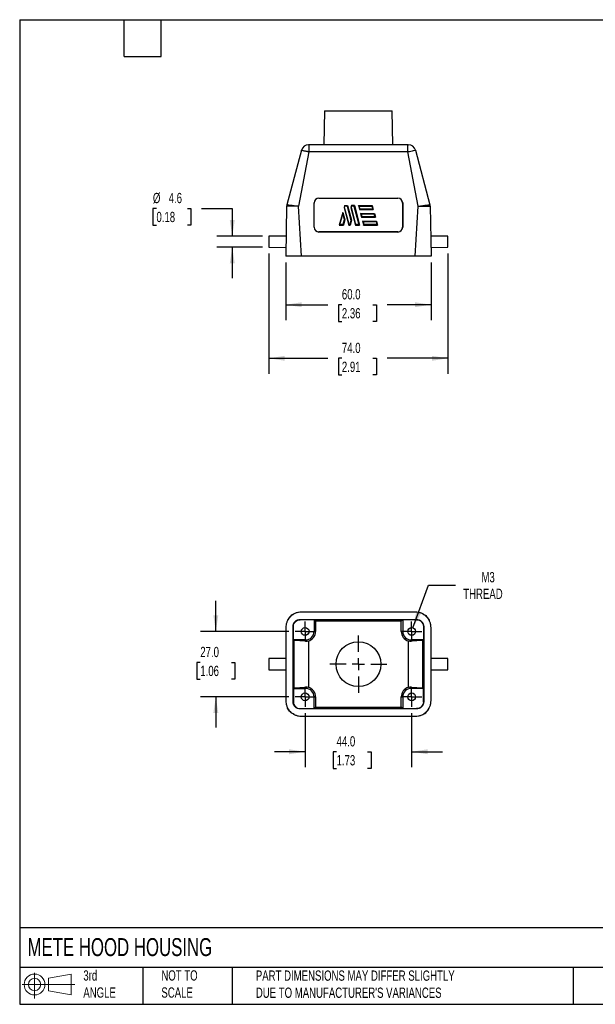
# Model space of a CAD drawing. Header units: millimetres. Extents: x 13 to 546, y 13 to 419.
# Tile 1 of 2: x 13 to 250, y 13 to 419. Entities that reach past the tile are written whole.
import ezdxf

# ---------------------------------------------------------------- set-up
doc = ezdxf.new("R2010")
doc.units = ezdxf.units.MM
doc.header["$LTSCALE"] = 2
doc.linetypes.add('SLD-Center', pattern=[19.05, 15.24, -1.27, 1.27, -1.27])
doc.linetypes.add('SLD-Solid', pattern=[0])
doc.layers.add('CENTER', color=40, linetype='SLD-Center')
doc.layers.add('SLD-DEFPOINTS', color=7, linetype='Continuous')
doc.layers.add('DIMENSIONS', color=140, linetype='SLD-Solid', lineweight=25)
doc.layers.add('TEXT', color=140, linetype='SLD-Solid', lineweight=25)
doc.styles.add('SLDTEXTSTYLE0', font='TXT', dxfattribs={"width": 0.7})
doc.dimstyles.new('SLDDIMSTYLE0', dxfattribs={"dimtxt": 4.316016, "dimasz": 6.604, "dimexe": 0, "dimexo": 0.0625, "dimgap": 1.079004, "dimtad": 0, "dimtih": 1, "dimtoh": 1, "dimrnd": 1e-09, "dimzin": 4, "dimdsep": 46, "dimtxsty": 'SLDTEXTSTYLE0', "dimsah": 1, "dimcen": 0.09, "dimadec": 0, "dimazin": 1, "dimtfac": 1, "dimtmove": 0, "dimatfit": 0, "dimfxl": 0, "dimfrac": 2, "dimtolj": 1, "dimtzin": 12, "dimarcsym": 0})
doc.dimstyles.new('SLDDIMSTYLE1', dxfattribs={"dimtxt": 4.316016, "dimasz": 6.604, "dimexe": 0, "dimexo": 0.0625, "dimgap": 1.079004, "dimtad": 0, "dimtih": 1, "dimtoh": 1, "dimrnd": 1e-09, "dimzin": 12, "dimdsep": 46, "dimtxsty": 'SLDTEXTSTYLE0', "dimsah": 1, "dimcen": 0, "dimadec": 0, "dimazin": 3, "dimtfac": 1, "dimtofl": 0, "dimtmove": 0, "dimatfit": 3, "dimfxl": 0, "dimfrac": 2, "dimtolj": 1, "dimtzin": 12, "dimarcsym": 0})
doc.dimstyles.new('SLDDIMSTYLE2', dxfattribs={"dimtxt": 4.316016, "dimasz": 6.604, "dimexe": 0, "dimexo": 0.0625, "dimgap": 1.079004, "dimtad": 0, "dimtih": 1, "dimtoh": 1, "dimrnd": 1e-09, "dimzin": 4, "dimdsep": 46, "dimtxsty": 'SLDTEXTSTYLE0', "dimsah": 1, "dimcen": 0.09, "dimadec": 0, "dimazin": 1, "dimtfac": 1, "dimtofl": 0, "dimtmove": 0, "dimatfit": 3, "dimfxl": 0, "dimfrac": 2, "dimtolj": 1, "dimtzin": 12, "dimarcsym": 0})
doc.dimstyles.new('SLDDIMSTYLE4', dxfattribs={"dimtxt": 4.316016, "dimasz": 6.604, "dimexe": 0, "dimexo": 0.0625, "dimgap": 1.079004, "dimtad": 0, "dimtih": 1, "dimtoh": 1, "dimrnd": 1e-09, "dimzin": 12, "dimdsep": 46, "dimtxsty": 'SLDTEXTSTYLE0', "dimsah": 1, "dimcen": 0.09, "dimadec": 0, "dimazin": 3, "dimtfac": 1, "dimtmove": 0, "dimatfit": 0, "dimfxl": 0, "dimfrac": 2, "dimtolj": 1, "dimtzin": 12, "dimarcsym": 0})

# ---------------------------------------------------------------- blocks, each defined once
blk = doc.blocks.new('Block11')
at = {"color": 7, "linetype": 'SLD-Solid', "lineweight": 18}
for p, q in [((5.18, 10.62), (5.18, 0)), ((10.96, 8.33), (20.35, 10.06)), ((10.96, 3.19), (10.96, 8.33)), ((20.35, 10.06), (20.35, 1.46)), ((0, 5.76), (21.75, 5.76)), ((10.96, 3.19), (20.35, 1.46))]:
    blk.add_line(p, q, dxfattribs=at)
for radius in [4.3, 2.57]:
    blk.add_circle((5.18, 5.76), radius, dxfattribs=at)
blk = doc.blocks.new('Block12')
at = {"layer": 'SLD-DEFPOINTS'}
blk.add_blockref('Block11', (0, 0), dxfattribs=at)
blk = doc.blocks.new('_D')
at = {"layer": 'DIMENSIONS'}
for p, q in [((130.6, 132.92), (130.6, 110.59)), ((174.6, 132.92), (174.6, 110.59)), ((130.6, 116.94), (117.9, 116.94)), ((143.59, 116.94), (142.14, 116.94)), ((142.14, 116.94), (142.14, 110.08)), ((156.42, 116.94), (157.87, 116.94)), ((157.87, 116.94), (157.87, 110.08)), ((174.6, 116.94), (187.3, 116.94)), ((142.14, 110.08), (143.59, 110.08)), ((157.87, 110.08), (156.42, 110.08))]:
    blk.add_line(p, q, dxfattribs=at)
for points in [[(130.6, 116.94), (124, 117.96), (124, 115.92)], [(174.6, 116.94), (181.2, 115.92), (181.2, 117.96)]]:
    blk.add_solid(points, dxfattribs=at)
at = {"layer": 'DIMENSIONS', "char_height": 4.233, "attachment_point": 1, "style": 'SLDTEXTSTYLE0'}
for s, insert in [('44.0', (143.59, 123.36)), ('1.73', (143.59, 115.54))]:
    blk.add_mtext(s, dxfattribs=dict(at, insert=insert))
blk = doc.blocks.new('_D_1')
at = {"layer": 'DIMENSIONS'}
for p, q in [((93.71, 166.6), (93.71, 179.3)), ((123.92, 166.6), (87.36, 166.6)), ((87.3, 153.82), (85.85, 153.82)), ((85.85, 153.82), (85.85, 146.96)), ((100.12, 153.82), (101.57, 153.82)), ((101.57, 153.82), (101.57, 146.96)), ((85.85, 146.96), (87.3, 146.96)), ((101.57, 146.96), (100.12, 146.96)), ((123.92, 139.6), (87.36, 139.6)), ((93.71, 139.6), (93.71, 126.9))]:
    blk.add_line(p, q, dxfattribs=at)
for points in [[(93.71, 166.6), (94.73, 173.2), (92.7, 173.2)], [(93.71, 139.6), (92.7, 132.99), (94.73, 132.99)]]:
    blk.add_solid(points, dxfattribs=at)
at = {"layer": 'DIMENSIONS', "char_height": 4.233, "attachment_point": 1, "style": 'SLDTEXTSTYLE0'}
for s, insert in [('27.0', (87.3, 160.24)), ('1.06', (87.3, 152.42))]:
    blk.add_mtext(s, dxfattribs=dict(at, insert=insert))
blk = doc.blocks.new('_D_2')
at = {"layer": 'DIMENSIONS'}
for p, q in [((175.15, 168.1), (181.61, 185.64)), ((181.61, 185.64), (192.72, 185.64))]:
    blk.add_line(p, q, dxfattribs=at)
blk.add_solid([(175.15, 168.1), (178.39, 173.94), (176.48, 174.65)], dxfattribs=at)
at = {"layer": 'DIMENSIONS', "char_height": 4.233, "attachment_point": 1, "style": 'SLDTEXTSTYLE0'}
for s, insert in [('M3', (203.43, 191.1)), ('THREAD', (195.9, 184.24))]:
    blk.add_mtext(s, dxfattribs=dict(at, insert=insert))
blk = doc.blocks.new('SW_CENTERMARKSYMBOL_0')
at = {"layer": 'CENTER', "color": 0}
for p, q in [((0, 5.08), (0, 11.79)), ((-5.08, 0), (-11.79, 0)), ((0, 0), (-2.54, 0)), ((0, 0), (0, 2.54)), ((0, 0), (0, -2.54)), ((0, 0), (2.54, 0)), ((5.08, 0), (11.79, 0)), ((0, -5.08), (0, -11.79))]:
    blk.add_line(p, q, dxfattribs=at)
blk = doc.blocks.new('SW_CENTERMARKSYMBOL_1')
at = {"layer": 'CENTER', "color": 0}
for p, q in [((0, 2.54), (0, 4.14)), ((-2.54, 0), (-4.14, 0)), ((0, 0), (-2.54, 0)), ((0, 0), (0, 2.54)), ((0, 0), (0, -2.54)), ((0, 0), (2.54, 0)), ((2.54, 0), (4.14, 0)), ((0, -2.54), (0, -4.14))]:
    blk.add_line(p, q, dxfattribs=at)
blk = doc.blocks.new('SW_CENTERMARKSYMBOL_2')
at = {"layer": 'CENTER', "color": 0}
for p, q in [((0, 2.54), (0, 4.14)), ((-2.54, 0), (-4.14, 0)), ((0, 0), (-2.54, 0)), ((0, 0), (0, 2.54)), ((0, 0), (0, -2.54)), ((0, 0), (2.54, 0)), ((2.54, 0), (4.14, 0)), ((0, -2.54), (0, -4.14))]:
    blk.add_line(p, q, dxfattribs=at)
blk = doc.blocks.new('SW_CENTERMARKSYMBOL_3')
at = {"layer": 'CENTER', "color": 0}
for p, q in [((0, 2.54), (0, 4.14)), ((-2.54, 0), (-4.14, 0)), ((0, 0), (-2.54, 0)), ((0, 0), (0, 2.54)), ((0, 0), (0, -2.54)), ((0, 0), (2.54, 0)), ((2.54, 0), (4.14, 0)), ((0, -2.54), (0, -4.14))]:
    blk.add_line(p, q, dxfattribs=at)
blk = doc.blocks.new('SW_CENTERMARKSYMBOL_4')
at = {"layer": 'CENTER', "color": 0}
for p, q in [((0, 2.54), (0, 4.14)), ((-2.54, 0), (-4.14, 0)), ((0, 0), (-2.54, 0)), ((0, 0), (0, 2.54)), ((0, 0), (0, -2.54)), ((0, 0), (2.54, 0)), ((2.54, 0), (4.14, 0)), ((0, -2.54), (0, -4.14))]:
    blk.add_line(p, q, dxfattribs=at)
blk = doc.blocks.new('_D_6')
at = {"layer": 'DIMENSIONS'}
for p, q in [((122.6, 318.91), (122.6, 295.1)), ((182.6, 318.91), (182.6, 295.1)), ((122.6, 301.45), (139.94, 301.45)), ((145.78, 301.45), (144.33, 301.45)), ((144.33, 301.45), (144.33, 294.59)), ((158.61, 301.45), (160.06, 301.45)), ((160.06, 301.45), (160.06, 294.59)), ((182.6, 301.45), (164.46, 301.45)), ((144.33, 294.59), (145.78, 294.59)), ((160.06, 294.59), (158.61, 294.59))]:
    blk.add_line(p, q, dxfattribs=at)
for points in [[(122.6, 301.45), (129.2, 300.44), (129.2, 302.47)], [(182.6, 301.45), (176, 302.47), (176, 300.44)]]:
    blk.add_solid(points, dxfattribs=at)
at = {"layer": 'DIMENSIONS', "char_height": 4.233, "attachment_point": 1, "style": 'SLDTEXTSTYLE0'}
for s, insert in [('60.0', (145.78, 307.88)), ('2.36', (145.78, 300.05))]:
    blk.add_mtext(s, dxfattribs=dict(at, insert=insert))
blk = doc.blocks.new('_D_7')
at = {"layer": 'DIMENSIONS'}
for p, q in [((69.19, 341.19), (67.74, 341.19)), ((67.74, 341.19), (67.74, 334.33)), ((82.01, 341.19), (83.46, 341.19)), ((83.46, 341.19), (83.46, 334.33)), ((87.81, 341.19), (100.51, 341.19)), ((100.51, 341.19), (100.51, 329.75)), ((67.74, 334.33), (69.19, 334.33)), ((83.46, 334.33), (82.01, 334.33)), ((113.06, 329.75), (94.16, 329.75)), ((113.06, 325.16), (94.16, 325.16)), ((100.51, 325.16), (100.51, 312.46))]:
    blk.add_line(p, q, dxfattribs=at)
for points in [[(100.51, 329.75), (101.53, 336.36), (99.49, 336.36)], [(100.51, 325.16), (99.49, 318.55), (101.53, 318.55)]]:
    blk.add_solid(points, dxfattribs=at)
at = {"layer": 'DIMENSIONS', "char_height": 4.233, "attachment_point": 1, "style": 'SLDTEXTSTYLE0'}
for s, insert in [('%%c', (67.73, 347.61)), ('4.6', (74.24, 347.61)), ('0.18', (69.19, 339.79))]:
    blk.add_mtext(s, dxfattribs=dict(at, insert=insert))
blk = doc.blocks.new('_D_8')
at = {"layer": 'DIMENSIONS'}
for p, q in [((115.6, 322.62), (115.6, 272.98)), ((189.6, 322.62), (189.6, 272.98)), ((115.6, 279.33), (139.94, 279.33)), ((145.78, 279.33), (144.33, 279.33)), ((144.33, 279.33), (144.33, 272.47)), ((158.61, 279.33), (160.06, 279.33)), ((160.06, 279.33), (160.06, 272.47)), ((189.6, 279.33), (164.46, 279.33)), ((144.33, 272.47), (145.78, 272.47)), ((160.06, 272.47), (158.61, 272.47))]:
    blk.add_line(p, q, dxfattribs=at)
for points in [[(115.6, 279.33), (122.2, 278.32), (122.2, 280.35)], [(189.6, 279.33), (183, 280.35), (183, 278.32)]]:
    blk.add_solid(points, dxfattribs=at)
at = {"layer": 'DIMENSIONS', "char_height": 4.233, "attachment_point": 1, "style": 'SLDTEXTSTYLE0'}
for s, insert in [('74.0', (145.78, 285.75)), ('2.91', (145.78, 277.93))]:
    blk.add_mtext(s, dxfattribs=dict(at, insert=insert))

msp = doc.modelspace()

# ---------------------------------------------------------------- linework, layer by layer
for p, q in [((138.601, 381.454), (138.356, 367.454)), ((138.601, 381.454), (166.601, 381.454)), ((166.845, 367.454), (166.601, 381.454)), ((132.196, 367.454), (132.196, 364.507)), ((173.005, 367.454), (132.196, 367.454)), ((173.005, 364.507), (173.005, 367.454)), ((129.074, 365.231), (123.047, 342.738)), ((132.196, 364.507), (127.913, 342.195)), ((173.005, 364.507), (132.196, 364.507)), ((177.288, 342.195), (173.005, 364.507)), ((176.127, 365.231), (182.154, 342.738)), ((136.307, 345.447), (168.893, 345.447)), ((136.307, 345.447), (136.326, 345.429)), ((168.875, 345.429), (168.893, 345.447)), ((122.961, 342.132), (122.601, 321.454)), ((129.091, 321.454), (127.913, 342.195)), ((134.304, 333.458), (134.307, 343.448)), ((134.325, 343.43), (134.307, 343.448)), ((134.322, 333.476), (134.325, 343.43)), ((136.326, 345.429), (168.875, 345.429)), ((146.868, 342.354), (146.661, 341.58)), ((146.868, 341.58), (146.661, 341.58)), ((146.661, 341.58), (148.597, 334.354)), ((146.868, 342.354), (147.021, 342.154)), ((146.868, 342.354), (148.11, 342.354)), ((146.868, 341.58), (147.021, 342.154)), ((148.75, 334.554), (146.868, 341.58)), ((147.956, 342.154), (147.021, 342.154)), ((147.956, 342.154), (148.11, 342.354)), ((147.956, 342.154), (149.521, 336.316)), ((148.11, 342.354), (149.728, 336.316)), ((149.689, 342.354), (149.482, 341.58)), ((149.689, 341.58), (149.482, 341.58)), ((149.482, 341.58), (151.418, 334.354)), ((149.689, 342.354), (149.843, 342.154)), ((150.931, 342.354), (149.689, 342.354)), ((149.689, 341.58), (149.843, 342.154)), ((151.571, 334.554), (149.689, 341.58)), ((150.777, 342.154), (149.843, 342.154)), ((150.777, 342.154), (150.931, 342.354)), ((150.777, 342.154), (152.814, 334.554)), ((150.931, 342.354), (153.074, 334.354)), ((152.587, 342.354), (153.016, 340.754)), ((152.848, 342.154), (152.587, 342.354)), ((152.587, 342.354), (158.333, 342.354)), ((152.848, 342.154), (158.18, 342.154)), ((152.848, 342.154), (153.169, 340.954)), ((158.18, 342.154), (158.333, 342.354)), ((158.18, 342.154), (158.501, 340.954)), ((158.333, 342.354), (158.762, 340.754)), ((170.894, 343.448), (170.876, 343.43)), ((170.876, 343.43), (170.879, 333.476)), ((170.894, 343.448), (170.897, 333.458)), ((176.11, 321.454), (177.288, 342.195)), ((182.24, 342.132), (182.601, 321.454)), ((146.117, 339.552), (144.724, 334.354)), ((144.985, 334.554), (146.117, 338.779)), ((146.117, 338.779), (146.117, 339.552)), ((146.117, 339.552), (146.945, 336.461)), ((146.117, 338.779), (146.738, 336.461)), ((153.016, 340.754), (153.169, 340.954)), ((153.016, 340.754), (158.762, 340.754)), ((158.501, 340.954), (153.169, 340.954)), ((153.445, 339.154), (153.873, 337.554)), ((153.705, 338.954), (153.445, 339.154)), ((153.445, 339.154), (159.19, 339.154)), ((153.705, 338.954), (154.027, 337.754)), ((153.705, 338.954), (159.037, 338.954)), ((153.873, 337.554), (154.027, 337.754)), ((153.873, 337.554), (159.619, 337.554)), ((159.359, 337.754), (154.027, 337.754)), ((158.501, 340.954), (158.762, 340.754)), ((159.037, 338.954), (159.19, 339.154)), ((159.037, 338.954), (159.359, 337.754)), ((159.19, 339.154), (159.619, 337.554)), ((159.359, 337.754), (159.619, 337.554)), ((134.304, 333.458), (134.322, 333.476)), ((144.724, 334.354), (144.985, 334.554)), ((144.724, 334.354), (146.381, 334.354)), ((146.227, 334.554), (144.985, 334.554)), ((146.738, 336.461), (146.227, 334.554)), ((146.227, 334.554), (146.381, 334.354)), ((146.945, 336.461), (146.381, 334.354)), ((146.738, 336.461), (146.945, 336.461)), ((148.75, 334.554), (148.597, 334.354)), ((148.597, 334.354), (149.202, 334.354)), ((149.048, 334.554), (148.75, 334.554)), ((149.521, 336.316), (149.048, 334.554)), ((149.048, 334.554), (149.202, 334.354)), ((149.728, 336.316), (149.202, 334.354)), ((149.521, 336.316), (149.728, 336.316)), ((151.571, 334.554), (151.418, 334.354)), ((151.418, 334.354), (153.074, 334.354)), ((152.814, 334.554), (151.571, 334.554)), ((152.814, 334.554), (153.074, 334.354)), ((154.563, 335.754), (154.302, 335.954)), ((154.302, 335.954), (160.048, 335.954)), ((154.302, 335.954), (154.731, 334.354)), ((154.563, 335.754), (159.894, 335.754)), ((154.563, 335.754), (154.884, 334.554)), ((154.731, 334.354), (154.884, 334.554)), ((154.731, 334.354), (160.477, 334.354)), ((160.216, 334.554), (154.884, 334.554)), ((159.894, 335.754), (160.048, 335.954)), ((159.894, 335.754), (160.216, 334.554)), ((160.048, 335.954), (160.477, 334.354)), ((160.216, 334.554), (160.477, 334.354)), ((170.879, 333.476), (170.897, 333.458)), ((122.746, 329.816), (115.601, 329.754)), ((115.601, 329.754), (115.601, 325.155)), ((136.321, 331.476), (136.303, 331.457)), ((168.898, 331.457), (136.303, 331.457)), ((168.879, 331.476), (136.321, 331.476)), ((168.898, 331.457), (168.879, 331.476)), ((189.601, 329.754), (182.455, 329.816)), ((189.601, 325.155), (189.601, 329.754)), ((115.601, 325.155), (122.664, 325.093)), ((182.537, 325.093), (189.601, 325.155)), ((176.11, 321.454), (129.091, 321.454)), ((123.336, 171.169), (123.091, 170.58)), ((126.617, 174.105), (126.027, 173.86)), ((128.577, 171.596), (176.624, 171.596)), ((128.577, 171.438), (128.577, 171.596)), ((134.301, 171.438), (128.577, 171.438)), ((176.11, 174.596), (129.091, 174.596)), ((134.894, 170.845), (134.301, 171.438)), ((134.301, 171.438), (134.301, 166.596)), ((170.307, 170.845), (134.894, 170.845)), ((134.894, 170.845), (134.894, 166.596)), ((170.901, 171.438), (170.307, 170.845)), ((170.307, 166.596), (170.307, 170.845)), ((176.624, 171.438), (170.901, 171.438)), ((170.901, 171.438), (170.901, 166.596)), ((176.624, 171.596), (176.624, 171.438)), ((179.174, 173.86), (178.584, 174.105)), ((182.11, 170.58), (181.865, 171.169)), ((122.601, 168.105), (122.601, 138.087)), ((125.601, 137.572), (125.601, 168.62)), ((125.601, 168.62), (125.758, 168.62)), ((125.758, 163.096), (125.758, 168.62)), ((179.6, 168.62), (179.443, 168.62)), ((179.443, 168.62), (179.443, 163.096)), ((179.6, 168.62), (179.6, 137.572)), ((182.601, 138.087), (182.601, 168.105)), ((125.758, 163.096), (125.958, 162.896)), ((130.801, 163.096), (125.758, 163.096)), ((125.958, 162.896), (125.958, 143.296)), ((130.801, 162.579), (125.992, 162.892)), ((125.992, 162.892), (125.992, 143.3)), ((130.801, 163.096), (130.801, 162.579)), ((131.972, 162.674), (131.972, 143.518)), ((134.894, 166.596), (134.301, 166.596)), ((170.901, 166.596), (170.307, 166.596)), ((173.229, 143.518), (173.229, 162.674)), ((179.443, 163.096), (174.401, 163.096)), ((174.401, 162.579), (174.401, 163.096)), ((179.209, 162.892), (174.401, 162.579)), ((179.209, 143.3), (179.209, 162.892)), ((179.243, 162.896), (179.443, 163.096)), ((179.243, 143.296), (179.243, 162.896)), ((122.601, 155.456), (115.601, 155.395)), ((115.601, 155.395), (115.601, 153.096)), ((189.601, 155.395), (182.601, 155.456)), ((189.601, 150.797), (189.601, 155.395)), ((115.601, 153.096), (115.601, 150.797)), ((115.601, 150.797), (122.601, 150.736)), ((182.601, 150.736), (189.601, 150.797)), ((125.958, 143.296), (125.758, 143.096)), ((125.758, 143.096), (125.758, 137.572)), ((125.758, 143.096), (130.801, 143.096)), ((125.992, 143.3), (130.801, 143.613)), ((130.801, 143.613), (130.801, 143.096)), ((174.401, 143.096), (174.401, 143.613)), ((174.401, 143.613), (179.209, 143.3)), ((179.443, 143.096), (174.401, 143.096)), ((179.443, 143.096), (179.243, 143.296)), ((179.443, 137.572), (179.443, 143.096)), ((134.301, 134.754), (134.301, 139.596)), ((134.301, 139.596), (134.894, 139.596)), ((134.894, 139.596), (134.894, 135.347)), ((170.307, 135.347), (170.307, 139.596)), ((170.307, 139.596), (170.901, 139.596)), ((170.901, 139.596), (170.901, 134.754)), ((123.091, 135.612), (123.336, 135.023)), ((125.758, 137.572), (125.601, 137.572)), ((128.577, 134.596), (128.577, 134.754)), ((128.577, 134.754), (134.301, 134.754)), ((176.624, 134.596), (128.577, 134.596)), ((134.301, 134.754), (134.894, 135.347)), ((134.894, 135.347), (170.307, 135.347)), ((170.901, 134.754), (170.307, 135.347)), ((170.901, 134.754), (176.624, 134.754)), ((176.624, 134.754), (176.624, 134.596)), ((179.6, 137.572), (179.443, 137.572)), ((181.865, 135.023), (182.11, 135.612)), ((126.027, 132.332), (126.617, 132.087)), ((129.091, 131.596), (176.11, 131.596)), ((178.584, 132.087), (179.174, 132.332))]:
    msp.add_line(p, q)
for centre, radius in [((130.601, 166.596), 1.6), ((174.601, 166.596), 1.6), ((152.601, 153.096), 9.25), ((130.601, 139.596), 1.6), ((174.601, 139.596), 1.6)]:
    msp.add_circle(centre, radius)
for centre, radius, start, end in [((131.972, 364.454), 3, 90, 165), ((173.229, 364.454), 3, 15, 90), ((125.461, 342.088), 2.5, 165, 179), ((125.441, 342.096), 2.479, 165.00075, 179.19409), ((179.76, 342.096), 2.479, 0.80591, 14.99925), ((179.74, 342.088), 2.5, 1, 15), ((130.801, 166.596), 3.5, 270, 0), ((130.801, 166.596), 4.093, 286.626, 0), ((174.401, 166.596), 4.093, 180, 253.374), ((174.401, 166.596), 3.5, 180, 270), ((130.801, 139.596), 3.5, 0, 90), ((130.801, 139.596), 4.093, 0, 73.374), ((174.401, 139.596), 4.093, 106.626, 180), ((174.401, 139.596), 3.5, 90, 180)]:
    msp.add_arc(centre, radius, start, end)
for centre, major_axis, ratio, start_param, end_param in [((136.307, 343.447), (2, 0), 0.9996955, 1.5707963, 3.1412881), ((168.893, 343.447), (2, 0), 0.9996955, 0.0003046, 1.5707963), ((136.326, 343.429), (2, 0), 0.9996955, 1.5707963, 3.1412881), ((168.875, 343.429), (2, 0), 0.9996955, 0.0003046, 1.5707963), ((136.304, 333.458), (1.052, 1.702), 0.999319, 2.1244316, 3.6949233), ((136.323, 333.477), (1.052, 1.702), 0.999319, 2.1244316, 3.6949233), ((168.878, 333.477), (-1.052, 1.702), 0.999319, 2.588262, 4.1587537), ((168.897, 333.458), (-1.052, 1.702), 0.999319, 2.588262, 4.1587537), ((126.958, 162.897), (1, 0), 0.0174551, 3.1590459, 3.403392), ((131.063, 166.596), (4.034, 0), 0.9978759, 4.6471996, 4.9395138), ((174.138, 166.596), (4.034, 0), 0.9978759, 4.4852642, 4.7775783), ((178.243, 162.897), (1, 0), 0.0174551, 6.0213859, 6.265732), ((126.958, 143.295), (1, 0), 0.0174551, 2.8797933, 3.1241394), ((131.063, 139.596), (4.034, 0), 0.9978759, 1.3436715, 1.6359857), ((174.138, 139.596), (4.034, 0), 0.9978759, 1.505607, 1.7979211), ((178.243, 143.295), (1, 0), 0.0174551, 0.0174533, 0.2617994)]:
    msp.add_ellipse(centre, major_axis=major_axis, ratio=ratio, start_param=start_param, end_param=end_param)
for points, knots in [([(131.972, 367.454), (131.972, 367.454), (131.998, 367.454), (132.081, 367.454), (132.138, 367.454), (132.196, 367.454)], [0, 0, 0, 0, 0.5, 0.5, 1, 1, 1, 1]), ([(173.005, 367.454), (173.063, 367.454), (173.121, 367.454), (173.203, 367.454), (173.229, 367.454), (173.229, 367.454)], [0, 0, 0, 0, 0.5, 0.5, 1, 1, 1, 1]), ([(132.196, 364.507), (132.139, 364.517), (132.026, 364.537), (131.859, 364.568), (131.698, 364.598), (131.542, 364.628), (131.393, 364.656), (131.252, 364.683), (131.118, 364.71), (130.837, 364.766), (130.433, 364.849), (129.957, 364.955), (129.569, 365.049), (129.332, 365.115), (129.198, 365.159), (129.125, 365.188), (129.079, 365.213), (129.076, 365.225), (129.074, 365.231)], [0, 0, 0, 0, 0.0344675, 0.0682219, 0.1011487, 0.1331402, 0.1640957, 0.1939228, 0.2225374, 0.2498646, 0.3772217, 0.4996589, 0.6241723, 0.7493186, 0.8085459, 0.8704519, 0.9344759, 1, 1, 1, 1]), ([(176.127, 365.231), (176.139, 365.185), (175.781, 365.08), (174.675, 364.824), (173.9, 364.667), (173.005, 364.507)], [0, 0, 0, 0, 0.5, 0.5, 1, 1, 1, 1]), ([(127.913, 342.195), (127.839, 342.192), (127.689, 342.188), (127.463, 342.182), (127.235, 342.176), (127.005, 342.171), (126.775, 342.166), (126.545, 342.162), (126.317, 342.158), (126.09, 342.154), (125.866, 342.151), (125.646, 342.149), (125.431, 342.147), (125.221, 342.145), (125.017, 342.143), (124.821, 342.142), (124.632, 342.142), (124.317, 342.141), (123.843, 342.143), (123.421, 342.145), (123.165, 342.144), (123.043, 342.141), (122.98, 342.137), (122.968, 342.133), (122.963, 342.131)], [0, 0, 0, 0, 0.0291559, 0.0587345, 0.088712, 0.1190621, 0.1497563, 0.1807638, 0.2120515, 0.2435847, 0.2753266, 0.3072392, 0.3392831, 0.3714178, 0.4036024, 0.4357954, 0.4679552, 0.5000406, 0.6046114, 0.7492107, 0.8281279, 0.8958811, 0.9529671, 1, 1, 1, 1]), ([(123.047, 342.738), (123.053, 342.76), (123.581, 342.683), (125.369, 342.462), (126.628, 342.316), (127.913, 342.195)], [0, 0, 0, 0, 0.5, 0.5, 1, 1, 1, 1]), ([(177.288, 342.195), (178.573, 342.316), (179.832, 342.462), (181.62, 342.683), (182.148, 342.76), (182.154, 342.738)], [0, 0, 0, 0, 0.5, 0.5, 1, 1, 1, 1]), ([(177.288, 342.195), (178.572, 342.154), (179.841, 342.142), (181.66, 342.141), (182.209, 342.153), (182.238, 342.131)], [0, 0, 0, 0, 0.5, 0.5, 1, 1, 1, 1]), ([(129.091, 321.454), (128.662, 321.454), (128.242, 321.454), (127.622, 321.454), (127.417, 321.454), (127.011, 321.454), (126.809, 321.454), (126.217, 321.454), (125.844, 321.454), (125.14, 321.454), (124.806, 321.454), (124.205, 321.454), (123.937, 321.454), (123.582, 321.454), (123.471, 321.454), (123.269, 321.454), (123.179, 321.454), (122.935, 321.454), (122.811, 321.454), (122.643, 321.454), (122.601, 321.454), (122.601, 321.454)], [0, 0, 0, 0, 0.125, 0.125, 0.1875, 0.1875, 0.25, 0.25, 0.375, 0.375, 0.5, 0.5, 0.625, 0.625, 0.6875, 0.6875, 0.75, 0.75, 0.875, 0.875, 1, 1, 1, 1]), ([(182.601, 321.454), (182.601, 321.454), (182.558, 321.454), (182.435, 321.454), (182.384, 321.454), (182.261, 321.454), (182.189, 321.454), (181.944, 321.454), (181.745, 321.454), (181.275, 321.454), (181.001, 321.454), (180.402, 321.454), (180.075, 321.454), (179.546, 321.454), (179.362, 321.454), (178.986, 321.454), (178.794, 321.454), (178.209, 321.454), (177.804, 321.454), (176.964, 321.454), (176.539, 321.454), (176.11, 321.454)], [0, 0, 0, 0, 0.125, 0.125, 0.1875, 0.1875, 0.25, 0.25, 0.375, 0.375, 0.5, 0.5, 0.625, 0.625, 0.6875, 0.6875, 0.75, 0.75, 0.875, 0.875, 1, 1, 1, 1]), ([(129.091, 174.596), (128.662, 174.596), (128.242, 174.554), (127.622, 174.431), (127.417, 174.38), (127.011, 174.257), (126.809, 174.185), (126.217, 173.94), (125.844, 173.74), (125.14, 173.27), (124.806, 172.997), (124.205, 172.397), (123.937, 172.071), (123.582, 171.541), (123.471, 171.357), (123.269, 170.981), (123.179, 170.79), (122.935, 170.204), (122.811, 169.799), (122.643, 168.96), (122.601, 168.534), (122.601, 168.105)], [0, 0, 0, 0, 0.125, 0.125, 0.1875, 0.1875, 0.25, 0.25, 0.375, 0.375, 0.5, 0.5, 0.625, 0.625, 0.6875, 0.6875, 0.75, 0.75, 0.875, 0.875, 1, 1, 1, 1]), ([(126.03, 173.855), (125.745, 173.72), (125.173, 173.447), (124.427, 172.842), (123.824, 172.103), (123.463, 171.529), (123.357, 171.195), (123.348, 171.165)], [0, 0, 0, 0, 0.2419567, 0.486651, 0.731053, 0.9757603, 1, 1, 1, 1]), ([(125.601, 168.62), (125.601, 169.405), (125.926, 170.175), (127.023, 171.271), (127.798, 171.596), (128.577, 171.596)], [0, 0, 0, 0, 0.25000006, 0.25000006, 0.50000006, 0.50000006, 0.50000006, 0.50000006]), ([(125.758, 168.62), (125.758, 169.364), (126.066, 170.093), (127.106, 171.132), (127.839, 171.438), (128.577, 171.438)], [0, 0, 0, 0, 0.25000014, 0.25000014, 0.50000014, 0.50000014, 0.50000014, 0.50000014]), ([(182.601, 168.105), (182.601, 168.534), (182.558, 168.955), (182.435, 169.575), (182.384, 169.78), (182.261, 170.186), (182.189, 170.388), (181.944, 170.98), (181.745, 171.353), (181.275, 172.057), (181.001, 172.391), (180.402, 172.991), (180.075, 173.26), (179.546, 173.615), (179.362, 173.726), (178.986, 173.927), (178.794, 174.018), (178.209, 174.261), (177.804, 174.385), (176.964, 174.554), (176.539, 174.596), (176.11, 174.596)], [0, 0, 0, 0, 0.125, 0.125, 0.1875, 0.1875, 0.25, 0.25, 0.375, 0.375, 0.5, 0.5, 0.625, 0.625, 0.6875, 0.6875, 0.75, 0.75, 0.875, 0.875, 1, 1, 1, 1]), ([(176.624, 171.596), (177.403, 171.596), (178.178, 171.271), (179.275, 170.175), (179.6, 169.405), (179.6, 168.62)], [-0.00000004, -0.00000004, -0.00000004, -0.00000004, 0.25, 0.25, 0.50000006, 0.50000006, 0.50000006, 0.50000006]), ([(176.624, 171.438), (177.362, 171.438), (178.095, 171.132), (179.135, 170.093), (179.443, 169.364), (179.443, 168.62)], [-0.00000001, -0.00000001, -0.00000001, -0.00000001, 0.25, 0.25, 0.50000011, 0.50000011, 0.50000011, 0.50000011]), ([(179.171, 173.855), (179.456, 173.72), (180.028, 173.447), (180.774, 172.842), (181.378, 172.104), (181.747, 171.508), (181.859, 171.152), (181.875, 171.1)], [0, 0, 0, 0, 0.2377837, 0.4782579, 0.7184447, 0.9589316, 1, 1, 1, 1]), ([(122.601, 138.087), (122.601, 137.658), (122.643, 137.237), (122.766, 136.617), (122.817, 136.412), (122.94, 136.006), (123.012, 135.804), (123.257, 135.212), (123.456, 134.839), (123.926, 134.135), (124.2, 133.801), (124.799, 133.201), (125.126, 132.932), (125.655, 132.577), (125.84, 132.466), (126.215, 132.265), (126.407, 132.174), (126.993, 131.931), (127.397, 131.807), (128.237, 131.638), (128.662, 131.596), (129.091, 131.596)], [0, 0, 0, 0, 0.125, 0.125, 0.1875, 0.1875, 0.25, 0.25, 0.375, 0.375, 0.5, 0.5, 0.625, 0.625, 0.6875, 0.6875, 0.75, 0.75, 0.875, 0.875, 1, 1, 1, 1]), ([(126.03, 132.337), (125.745, 132.472), (125.173, 132.745), (124.427, 133.35), (123.823, 134.088), (123.454, 134.684), (123.343, 135.04), (123.326, 135.092)], [0, 0, 0, 0, 0.2377837, 0.4782579, 0.7184447, 0.9589316, 1, 1, 1, 1]), ([(128.577, 134.596), (127.798, 134.596), (127.023, 134.921), (125.926, 136.017), (125.601, 136.787), (125.601, 137.572)], [-0.00000002, -0.00000002, -0.00000002, -0.00000002, 0.25, 0.25, 0.50000008, 0.50000008, 0.50000008, 0.50000008]), ([(125.758, 137.572), (125.758, 136.828), (126.066, 136.099), (127.106, 135.06), (127.839, 134.754), (128.577, 134.754)], [-0.00000001, -0.00000001, -0.00000001, -0.00000001, 0.25000012, 0.25000012, 0.50000012, 0.50000012, 0.50000012, 0.50000012]), ([(176.11, 131.596), (176.539, 131.596), (176.959, 131.638), (177.58, 131.761), (177.784, 131.813), (178.19, 131.935), (178.392, 132.007), (178.984, 132.252), (179.357, 132.452), (180.061, 132.922), (180.395, 133.195), (180.996, 133.795), (181.264, 134.121), (181.619, 134.651), (181.73, 134.835), (181.932, 135.211), (182.022, 135.402), (182.266, 135.988), (182.39, 136.393), (182.558, 137.232), (182.601, 137.658), (182.601, 138.087)], [0, 0, 0, 0, 0.125, 0.125, 0.1875, 0.1875, 0.25, 0.25, 0.375, 0.375, 0.5, 0.5, 0.625, 0.625, 0.6875, 0.6875, 0.75, 0.75, 0.875, 0.875, 1, 1, 1, 1]), ([(179.6, 137.572), (179.6, 136.787), (179.275, 136.017), (178.178, 134.921), (177.403, 134.596), (176.624, 134.596)], [0, 0, 0, 0, 0.25000006, 0.25000006, 0.50000006, 0.50000006, 0.50000006, 0.50000006]), ([(179.443, 137.572), (179.443, 136.828), (179.135, 136.099), (178.095, 135.06), (177.362, 134.754), (176.624, 134.754)], [0, 0, 0, 0, 0.25000011, 0.25000011, 0.50000011, 0.50000011, 0.50000011, 0.50000011]), ([(179.171, 132.337), (179.456, 132.472), (180.028, 132.745), (180.775, 133.35), (181.377, 134.089), (181.738, 134.663), (181.844, 134.997), (181.854, 135.027)], [0, 0, 0, 0, 0.2419567, 0.486651, 0.731053, 0.9757603, 1, 1, 1, 1])]:
    msp.add_open_spline(points, degree=3, knots=knots)
for points in [[(122.963, 342.131), (122.962, 342.131), (122.961, 342.131), (122.961, 342.132)], [(182.24, 342.132), (182.24, 342.131), (182.239, 342.13), (182.238, 342.131)]]:
    msp.add_open_spline(points, degree=3)
at = {"layer": 'TEXT'}
for p, q in [((12.7, 419.1), (546.1, 419.1)), ((12.7, 419.1), (12.7, 12.7)), ((55.88, 403.86), (55.88, 419.1)), ((71.12, 403.86), (71.12, 419.1)), ((55.88, 403.86), (71.12, 403.86)), ((546.1, 44.252), (12.7, 44.252)), ((546.1, 27.94), (12.7, 27.94)), ((63.5, 27.94), (63.5, 12.7)), ((100.423, 27.94), (100.423, 12.7)), ((241.293, 27.94), (241.293, 12.7)), ((12.7, 12.7), (546.1, 12.7))]:
    msp.add_line(p, q, dxfattribs=at)

# ---------------------------------------------------------------- block references
at = {"layer": 'CENTER'}
for name, p in [('SW_CENTERMARKSYMBOL_3', (130.601, 166.596)), ('SW_CENTERMARKSYMBOL_4', (174.601, 166.596)), ('SW_CENTERMARKSYMBOL_0', (152.601, 153.096)), ('SW_CENTERMARKSYMBOL_1', (130.601, 139.596)), ('SW_CENTERMARKSYMBOL_2', (174.601, 139.596))]:
    msp.add_blockref(name, p, dxfattribs=at)
at = {"layer": 'SLD-DEFPOINTS'}
msp.add_blockref('Block12', (13.676, 15.108), dxfattribs=at)

# ---------------------------------------------------------------- texts
at = {"layer": 'TEXT', "attachment_point": 1, "style": 'SLDTEXTSTYLE0'}
for s, insert, char_height in [('METE HOOD HOUSING', (15.931, 40.022), 7.40833), ('3rd^JANGLE', (38.991, 26.735), 4.2333), ('NOT TO^JSCALE', (71.231, 26.735), 4.23333), ("PART DIMENSIONS MAY DIFFER SLIGHTLY ^JDUE TO MANUFACTURER'S VARIANCES", (110.239, 26.661), 4.23333)]:
    msp.add_mtext(s, dxfattribs=dict(at, insert=insert, char_height=char_height))

# ---------------------------------------------------------------- dimensions: what is measured, and where the dimension line sits
at = {"layer": 'DIMENSIONS'}
dim = msp.add_linear_dim(base=(100.51, 329.754), p1=(115.601, 325.155), p2=(115.601, 329.754), angle=90, text='%%c<>', dimstyle='SLDDIMSTYLE4', dxfattribs=at)
dim.commit()
dim.dimension.update_dxf_attribs({"geometry": '_D_7', "text_midpoint": (100.51, 341.189), "dimtype": 160})
for base, p1, p2, dimstyle, picture, middle in [((189.601, 279.331), (115.601, 325.155), (189.601, 325.155), 'SLDDIMSTYLE2', '_D_8', (152.197, 279.331)), ((182.601, 301.454), (122.601, 321.454), (182.601, 321.454), 'SLDDIMSTYLE2', '_D_6', (152.197, 301.454)), ((174.601, 116.939), (130.601, 135.456), (174.601, 135.456), 'SLDDIMSTYLE0', '_D', (150.005, 116.939))]:
    dim = msp.add_linear_dim(base=base, p1=p1, p2=p2, dimstyle=dimstyle, dxfattribs=at)
    dim.commit()
    dim.dimension.update_dxf_attribs({"geometry": picture, "text_midpoint": middle, "dimtype": 160})
dim = msp.add_diameter_dim_2p(p1=(174.048, 165.094), p2=(175.153, 168.098), text='M3\\PTHREAD', dimstyle='SLDDIMSTYLE1', override={"dimpost": '<>'}, dxfattribs=at)
dim.commit()
dim.dimension.update_dxf_attribs({"geometry": '_D_2', "text_midpoint": (207.608, 185.641), "dimtype": 163})
dim = msp.add_linear_dim(base=(93.712, 166.596), p1=(126.461, 139.596), p2=(126.461, 166.596), angle=90, dimstyle='SLDDIMSTYLE0', dxfattribs=at)
dim.commit()
dim.dimension.update_dxf_attribs({"geometry": '_D_1', "text_midpoint": (93.712, 153.819), "dimtype": 160})

doc.saveas('drawing.dxf')
